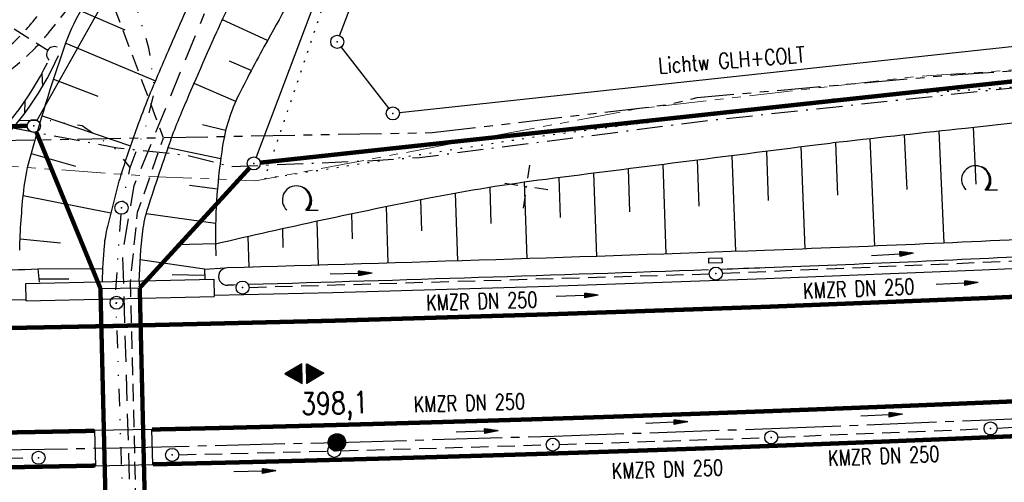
# Model space of a CAD drawing. Extents: x 0 to 1135, y 0 to 420.
# Tile 34 of 116: x 442 to 556, y 199 to 252. Entities that reach past the tile are written whole.
import ezdxf
from ezdxf.enums import TextEntityAlignment as Align

# ---------------------------------------------------------------- set-up
doc = ezdxf.new("R2010")
doc.units = 0
doc.header["$LTSCALE"] = 2
doc.header["$MEASUREMENT"] = 0
for name, pattern in [('ACHSE', [5.5, 4, -0.5, 0.5, -0.5]), ('AUSGEZOGEN', [0]), ('BAB-FM2', [2.6, 1.5, -0.5, 0.1, -0.5]), ('GESTRICH-X2', [1.5, 1, -0.5]), ('GESTRICHELT', [0.75, 0.5, -0.25]), ('GESTRICHELTX3', [2.25, 1.5, -0.75]), ('GETRENNTX3', [3.25, 1, -0.75, 0, -0.75, 0, -0.75]), ('PHANTOMX2', [5, 2.5, -0.5, 0.5, -0.5, 0.5, -0.5]), ('PUNKTX2_STR', [0.6, 0.1, -0.5])]:
    doc.linetypes.add(name, pattern=pattern)
doc.layers.get('0').update_dxf_attribs({"color": 8, "linetype": 'AUSGEZOGEN'})
for name, color, linetype in [('ACHSETOP', 250, 'ACHSE'), ('BAB_FM', 8, 'BAB-FM2'), ('BAUWOTOP', 250, 'AUSGEZOGEN'), ('BAUWUTOP', 250, 'GESTRICHELT'), ('BOESCHG', 8, 'AUSGEZOGEN'), ('DURCHL', 200, 'GESTRICH-X2'), ('FBRTOP', 8, 'AUSGEZOGEN'), ('GEF', 8, 'AUSGEZOGEN'), ('GRENZL', 8, 'AUSGEZOGEN'), ('GRENZL-BAB', 7, 'AUSGEZOGEN'), ('GRENZP', 8, 'AUSGEZOGEN'), ('GRENZP-BAB', 7, 'AUSGEZOGEN'), ('HEKT_B', 250, 'CONTINUOUS'), ('KANAL', 200, 'GESTRICH-X2'), ('Lichtwellenleiter COLT', 8, 'PHANTOMX2'), ('Lichtwellenleiter GLH', 8, 'PHANTOMX2'), ('MULDE', 8, 'AUSGEZOGEN'), ('NETZ', 250, 'AUSGEZOGEN'), ('NUTZUNG', 8, 'PUNKTX2_STR'), ('PFEIL', 200, 'CONTINUOUS'), ('PFEILTOP', 8, 'AUSGEZOGEN'), ('Rinne', 200, 'CONTINUOUS'), ('SCHSYMBOL', 200, 'AUSGEZOGEN'), ('STRASSE', 8, 'AUSGEZOGEN'), ('STROMLTG', 8, 'AUSGEZOGEN'), ('Telekom', 8, 'GETRENNTX3'), ('TEXTO', 200, 'CONTINUOUS'), ('W-LTG', 8, 'GESTRICHELTX3'), ('WALD', 8, 'AUSGEZOGEN'), ('WEG', 8, 'GESTRICH-X2')]:
    doc.layers.add(name, color=color, linetype=linetype)
doc.styles.add('ROMANS', font='romans.shx', dxfattribs={"width": 0.8})

# ---------------------------------------------------------------- blocks, each defined once
blk = doc.blocks.new('IKR')
at = {"color": 0}
for p, q in [((0, 1), (0, 2.5)), ((-2.5, 0), (-1, 0)), ((1, 0), (2.5, 0)), ((0, -2.5), (0, -1))]:
    blk.add_line(p, q, dxfattribs=at)
blk.add_circle((0, 0), 0.05, dxfattribs=at)
blk.add_point((0, 0), dxfattribs=at)
blk = doc.blocks.new('*X17')
at = {"color": 0}
for p, q in [((212.23, 257.39), (213.24, 258.4)), ((212.24, 257.33), (213.31, 258.4)), ((212.24, 257.47), (213.17, 258.4)), ((212.24, 257.26), (213.37, 258.39)), ((212.24, 257.55), (213.09, 258.39)), ((212.25, 257.2), (213.43, 258.38)), ((212.26, 257.63), (213, 258.37)), ((212.27, 257.14), (213.49, 258.37)), ((212.28, 257.09), (213.55, 258.35)), ((212.29, 257.73), (212.9, 258.35)), ((212.3, 257.04), (213.6, 258.33)), ((212.32, 256.99), (213.65, 258.31)), ((212.34, 257.86), (212.78, 258.29)), ((212.35, 256.94), (213.69, 258.29)), ((212.37, 256.9), (213.74, 258.26)), ((212.4, 256.85), (213.78, 258.24)), ((212.43, 256.81), (213.83, 258.21)), ((212.46, 256.77), (213.86, 258.18)), ((212.49, 256.73), (213.9, 258.14)), ((212.53, 256.7), (213.94, 258.11)), ((212.56, 256.66), (213.97, 258.07)), ((212.6, 256.63), (214.01, 258.03)), ((212.64, 256.6), (214.04, 257.99)), ((212.68, 256.57), (214.07, 257.95)), ((212.73, 256.54), (214.09, 257.91)), ((212.77, 256.52), (214.12, 257.86)), ((212.82, 256.49), (214.14, 257.82)), ((212.87, 256.47), (214.16, 257.77)), ((212.92, 256.45), (214.18, 257.72)), ((212.97, 256.44), (214.2, 257.66)), ((213.03, 256.42), (214.21, 257.6)), ((213.09, 256.41), (214.22, 257.54)), ((213.16, 256.41), (214.23, 257.48)), ((213.22, 256.4), (214.23, 257.41)), ((213.3, 256.41), (214.23, 257.34)), ((213.38, 256.41), (214.22, 257.26)), ((213.46, 256.43), (214.2, 257.17)), ((213.56, 256.46), (214.18, 257.07)), ((213.69, 256.51), (214.12, 256.95))]:
    blk.add_line(p, q, dxfattribs=at)
blk = doc.blocks.new('SRMAST2')
at = {"color": 0}
blk.add_circle((0, 0), 0.999, dxfattribs=at)
blk.add_point((0, 0), dxfattribs=at)
blk.add_blockref('*X17', (-213.23, -257.4))
blk = doc.blocks.new('LW')
at = {"color": 0}
blk.add_line((1.18, 0), (2.58, 0), dxfattribs=at)
for centre, radius, start, end in [((0.07, 1.19), 1.6, 312.7202, 226.7249), ((0.17, 1.08), 1.68, 321.1992, 68.9844), ((0.08, 1.13), 1.67, 319.2916, 65.2101)]:
    blk.add_arc(centre, radius, start, end, dxfattribs=at)
blk = doc.blocks.new('GST')
at = {"color": 0}
blk.add_circle((0, 0), 0.75, dxfattribs=at)
blk.add_point((0, 0), dxfattribs=at)
blk = doc.blocks.new('DL')
at = {"color": 0}
blk.add_arc((-0.31, 0.02), 0.91, 282.5363, 77.4637, dxfattribs=at)
blk.add_point((0.6, 0), dxfattribs=at)
blk = doc.blocks.new('10')
blk.add_blockref('GST', (0, 0))
blk = doc.blocks.new('13')
blk.add_lwpolyline([(0.76, 1.22), (-0.75, 1.22), (-0.75, 1.8), (0.76, 1.8)], close=True)
at = {"rotation": 180}
blk.add_blockref('GST', (0, 0), dxfattribs=at)
blk = doc.blocks.new('PFEIL2')
at = {"color": 0}
for p, q in [((0.88, 0), (-2.4, -0.01)), ((0.88, -0.27), (0.88, 0.28)), ((0.88, 0.28), (2.43, 0.01)), ((0.91, 0.27), (0.88, 0.26)), ((0.97, 0.26), (0.88, 0.25)), ((1.02, 0.25), (0.88, 0.23)), ((1.07, 0.24), (0.88, 0.21)), ((1.13, 0.23), (0.88, 0.19)), ((1.18, 0.22), (0.88, 0.17)), ((1.24, 0.21), (0.88, 0.15)), ((1.29, 0.21), (0.88, 0.14)), ((1.34, 0.2), (0.88, 0.12)), ((1.4, 0.19), (0.88, 0.1)), ((1.45, 0.18), (0.88, 0.08)), ((1.51, 0.17), (0.88, 0.06)), ((1.56, 0.16), (0.88, 0.04)), ((1.61, 0.15), (0.88, 0.02)), ((1.67, 0.14), (0.88, 0.01)), ((1.72, 0.13), (0.88, -0.01)), ((1.78, 0.12), (0.88, -0.03)), ((1.83, 0.11), (0.88, -0.05)), ((1.88, 0.1), (0.88, -0.07)), ((1.94, 0.09), (0.88, -0.09)), ((2.05, 0.08), (0.88, -0.12)), ((1.99, 0.08), (0.88, -0.11)), ((2.1, 0.07), (0.88, -0.14)), ((2.15, 0.06), (0.88, -0.16)), ((2.21, 0.05), (0.88, -0.18)), ((2.26, 0.04), (0.88, -0.2)), ((2.32, 0.03), (0.88, -0.22)), ((2.37, 0.02), (0.88, -0.23)), ((2.42, 0.01), (0.88, -0.25)), ((2.43, 0.01), (0.88, -0.27))]:
    blk.add_line(p, q, dxfattribs=at)
blk = doc.blocks.new('*X22')
at = {"color": 0}
for p, q in [((377.378, 181.483), (378.116, 182.221)), ((377.39, 181.504), (378.113, 182.226)), ((377.402, 181.525), (378.109, 182.232)), ((377.414, 181.546), (378.106, 182.238)), ((377.426, 181.566), (378.103, 182.243)), ((377.438, 181.587), (378.1, 182.249)), ((377.45, 181.608), (378.096, 182.254)), ((377.462, 181.629), (378.093, 182.26)), ((377.474, 181.65), (378.09, 182.266)), ((377.487, 181.671), (378.087, 182.271)), ((377.499, 181.692), (378.083, 182.277)), ((377.511, 181.713), (378.08, 182.282)), ((377.523, 181.734), (378.077, 182.288)), ((377.535, 181.755), (378.074, 182.294)), ((377.547, 181.776), (378.071, 182.299)), ((377.559, 181.796), (378.067, 182.305)), ((377.571, 181.817), (378.064, 182.31)), ((377.583, 181.838), (378.061, 182.316)), ((377.595, 181.859), (378.058, 182.322)), ((377.607, 181.88), (378.054, 182.327)), ((377.619, 181.901), (378.051, 182.333)), ((377.631, 181.922), (378.048, 182.338)), ((377.644, 181.943), (378.045, 182.344)), ((377.656, 181.964), (378.041, 182.35)), ((377.668, 181.985), (378.038, 182.355)), ((377.68, 182.006), (378.035, 182.361)), ((377.692, 182.027), (378.032, 182.366)), ((377.704, 182.047), (378.028, 182.372)), ((377.716, 182.068), (378.025, 182.378)), ((377.728, 182.089), (378.022, 182.383)), ((377.74, 182.11), (378.019, 182.389)), ((377.752, 182.131), (378.016, 182.394)), ((377.764, 182.152), (378.012, 182.4)), ((377.776, 182.173), (378.009, 182.406)), ((377.788, 182.194), (378.006, 182.411)), ((377.8, 182.215), (378.003, 182.417)), ((377.813, 182.236), (377.999, 182.422)), ((377.825, 182.257), (377.996, 182.428)), ((377.837, 182.277), (377.993, 182.434)), ((377.849, 182.298), (377.99, 182.439)), ((377.861, 182.319), (377.986, 182.445)), ((377.873, 182.34), (377.983, 182.45)), ((377.885, 182.361), (377.98, 182.456)), ((377.897, 182.382), (377.977, 182.462)), ((377.909, 182.403), (377.973, 182.467)), ((377.921, 182.424), (377.97, 182.473)), ((377.933, 182.445), (377.967, 182.478)), ((377.945, 182.466), (377.964, 182.484)), ((377.107, 180.991), (378.197, 182.081)), ((377.112, 181.023), (378.187, 182.097)), ((377.116, 180.991), (378.2, 182.075)), ((377.124, 181.044), (378.184, 182.103)), ((377.125, 180.991), (378.203, 182.069)), ((377.133, 180.991), (378.206, 182.064)), ((377.136, 181.065), (378.181, 182.109)), ((377.142, 180.991), (378.21, 182.058)), ((377.148, 181.085), (378.177, 182.114)), ((377.151, 180.991), (378.213, 182.053)), ((377.16, 180.991), (378.216, 182.047)), ((377.161, 181.106), (378.174, 182.12)), ((377.169, 180.991), (378.219, 182.041)), ((377.173, 181.127), (378.171, 182.125)), ((377.178, 180.991), (378.223, 182.036)), ((377.185, 181.148), (378.168, 182.131)), ((377.186, 180.991), (378.226, 182.03)), ((377.195, 180.991), (378.229, 182.025)), ((377.197, 181.169), (378.164, 182.137)), ((377.204, 180.991), (378.232, 182.019)), ((377.209, 181.19), (378.161, 182.142)), ((377.213, 180.991), (378.236, 182.013)), ((377.221, 181.211), (378.158, 182.148)), ((377.222, 180.991), (378.239, 182.008)), ((377.231, 180.991), (378.242, 182.002)), ((377.233, 181.232), (378.155, 182.153)), ((377.239, 180.991), (378.245, 181.997)), ((377.245, 181.253), (378.151, 182.159)), ((377.248, 180.991), (378.248, 181.991)), ((377.257, 181.274), (378.148, 182.165)), ((377.257, 180.991), (378.252, 181.985)), ((377.266, 180.991), (378.255, 181.98)), ((377.269, 181.295), (378.145, 182.17)), ((377.275, 180.991), (378.258, 181.974)), ((377.281, 181.316), (378.142, 182.176)), ((377.284, 180.991), (378.261, 181.969)), ((377.292, 180.991), (378.265, 181.963)), ((377.293, 181.336), (378.138, 182.181)), ((377.301, 180.991), (378.268, 181.957)), ((377.305, 181.357), (378.135, 182.187)), ((377.31, 180.991), (378.271, 181.952)), ((377.318, 181.378), (378.132, 182.193)), ((377.319, 180.991), (378.274, 181.946)), ((377.328, 180.991), (378.278, 181.941)), ((377.33, 181.399), (378.129, 182.198)), ((377.337, 180.991), (378.281, 181.935)), ((377.342, 181.42), (378.126, 182.204)), ((377.346, 180.991), (378.284, 181.929)), ((377.354, 181.441), (378.122, 182.209)), ((377.354, 180.991), (378.287, 181.924)), ((377.363, 180.991), (378.291, 181.918)), ((377.366, 181.462), (378.119, 182.215)), ((377.372, 180.991), (378.294, 181.913)), ((377.381, 180.991), (378.297, 181.907)), ((377.39, 180.991), (378.3, 181.901)), ((377.399, 180.991), (378.303, 181.896)), ((377.407, 180.991), (378.307, 181.89)), ((377.416, 180.991), (378.31, 181.884)), ((377.425, 180.991), (378.313, 181.879)), ((377.434, 180.991), (378.316, 181.873)), ((377.443, 180.991), (378.32, 181.868)), ((377.452, 180.991), (378.323, 181.862)), ((377.46, 180.991), (378.326, 181.856)), ((377.469, 180.991), (378.329, 181.851)), ((377.478, 180.991), (378.333, 181.845)), ((377.487, 180.991), (378.336, 181.84)), ((377.496, 180.991), (378.339, 181.834)), ((377.505, 180.991), (378.342, 181.828)), ((377.513, 180.991), (378.346, 181.823)), ((377.522, 180.991), (378.349, 181.817)), ((377.531, 180.991), (378.352, 181.812)), ((377.54, 180.991), (378.355, 181.806)), ((377.549, 180.991), (378.358, 181.8)), ((377.558, 180.991), (378.362, 181.795)), ((377.566, 180.991), (378.365, 181.789)), ((377.575, 180.991), (378.368, 181.784)), ((377.584, 180.991), (378.371, 181.778)), ((377.593, 180.991), (378.375, 181.772)), ((377.602, 180.991), (378.378, 181.767)), ((377.611, 180.991), (378.381, 181.761)), ((377.62, 180.991), (378.384, 181.756)), ((377.628, 180.991), (378.388, 181.75)), ((377.637, 180.991), (378.391, 181.744)), ((377.646, 180.991), (378.394, 181.739)), ((377.655, 180.991), (378.397, 181.733)), ((377.664, 180.991), (378.401, 181.728)), ((377.673, 180.991), (378.404, 181.722)), ((377.681, 180.991), (378.407, 181.716)), ((377.69, 180.991), (378.41, 181.711)), ((377.699, 180.991), (378.413, 181.705)), ((377.708, 180.991), (378.417, 181.7)), ((377.717, 180.991), (378.42, 181.694)), ((377.726, 180.991), (378.423, 181.688)), ((377.734, 180.991), (378.426, 181.683)), ((377.743, 180.991), (378.43, 181.677)), ((377.752, 180.991), (378.433, 181.672)), ((377.761, 180.991), (378.436, 181.666)), ((377.77, 180.991), (378.439, 181.66)), ((377.779, 180.991), (378.443, 181.655)), ((377.787, 180.991), (378.446, 181.649)), ((377.796, 180.991), (378.449, 181.644)), ((377.805, 180.991), (378.452, 181.638)), ((377.814, 180.991), (378.456, 181.632)), ((377.823, 180.991), (378.459, 181.627)), ((377.832, 180.991), (378.462, 181.621)), ((377.84, 180.991), (378.465, 181.616)), ((377.849, 180.991), (378.468, 181.61)), ((377.858, 180.991), (378.472, 181.604)), ((377.867, 180.991), (378.475, 181.599)), ((377.876, 180.991), (378.478, 181.593)), ((377.885, 180.991), (378.481, 181.588)), ((377.894, 180.991), (378.485, 181.582)), ((377.902, 180.991), (378.488, 181.576)), ((377.911, 180.991), (378.491, 181.571)), ((377.92, 180.991), (378.494, 181.565)), ((377.929, 180.991), (378.498, 181.559)), ((377.938, 180.991), (378.501, 181.554)), ((377.947, 180.991), (378.504, 181.548)), ((377.955, 180.991), (378.507, 181.543)), ((377.964, 180.991), (378.511, 181.537)), ((377.973, 180.991), (378.514, 181.531)), ((377.982, 180.991), (378.517, 181.526)), ((377.991, 180.991), (378.52, 181.52)), ((378, 180.991), (378.523, 181.515)), ((378.008, 180.991), (378.527, 181.509)), ((378.017, 180.991), (378.53, 181.503)), ((378.026, 180.991), (378.533, 181.498)), ((378.035, 180.991), (378.536, 181.492)), ((378.044, 180.991), (378.54, 181.487)), ((378.053, 180.991), (378.543, 181.481)), ((378.061, 180.991), (378.546, 181.475)), ((378.07, 180.991), (378.549, 181.47)), ((378.079, 180.991), (378.553, 181.464)), ((378.088, 180.991), (378.556, 181.459)), ((378.097, 180.991), (378.559, 181.453)), ((378.106, 180.991), (378.562, 181.447)), ((378.114, 180.991), (378.565, 181.442)), ((378.123, 180.991), (378.569, 181.436)), ((378.132, 180.991), (378.572, 181.431)), ((378.141, 180.991), (378.575, 181.425)), ((378.15, 180.991), (378.578, 181.419)), ((378.159, 180.991), (378.582, 181.414)), ((378.168, 180.991), (378.585, 181.408)), ((378.176, 180.991), (378.588, 181.403)), ((378.185, 180.991), (378.591, 181.397)), ((378.194, 180.991), (378.595, 181.391)), ((378.203, 180.991), (378.598, 181.386)), ((378.212, 180.991), (378.601, 181.38)), ((378.221, 180.991), (378.604, 181.375)), ((378.229, 180.991), (378.608, 181.369)), ((378.238, 180.991), (378.611, 181.363)), ((378.247, 180.991), (378.614, 181.358)), ((377.099, 180.568), (377.108, 180.577)), ((377.102, 180.562), (377.117, 180.577)), ((377.106, 180.556), (377.126, 180.577)), ((377.109, 180.551), (377.135, 180.577)), ((377.112, 180.545), (377.144, 180.577)), ((377.115, 180.54), (377.153, 180.577)), ((377.119, 180.534), (377.161, 180.577)), ((377.122, 180.528), (377.17, 180.577)), ((377.125, 180.523), (377.179, 180.577)), ((377.128, 180.517), (377.188, 180.577)), ((377.131, 180.512), (377.197, 180.577)), ((377.135, 180.506), (377.206, 180.577)), ((377.138, 180.5), (377.214, 180.577)), ((377.141, 180.495), (377.223, 180.577)), ((377.144, 180.489), (377.232, 180.577)), ((377.148, 180.484), (377.241, 180.577)), ((377.151, 180.478), (377.25, 180.577)), ((377.154, 180.472), (377.259, 180.577)), ((377.157, 180.467), (377.267, 180.577)), ((377.161, 180.461), (377.276, 180.577)), ((377.164, 180.456), (377.285, 180.577)), ((377.167, 180.45), (377.294, 180.577)), ((377.17, 180.444), (377.303, 180.577)), ((377.174, 180.439), (377.312, 180.577)), ((377.177, 180.433), (377.32, 180.577)), ((377.18, 180.428), (377.329, 180.577)), ((377.183, 180.422), (377.338, 180.577)), ((377.186, 180.416), (377.347, 180.577)), ((377.19, 180.411), (377.356, 180.577)), ((377.193, 180.405), (377.365, 180.577)), ((377.196, 180.4), (377.373, 180.577)), ((377.199, 180.394), (377.382, 180.577)), ((377.203, 180.388), (377.391, 180.577)), ((377.206, 180.383), (377.4, 180.577)), ((377.209, 180.377), (377.409, 180.577)), ((377.212, 180.372), (377.418, 180.577)), ((377.216, 180.366), (377.427, 180.577)), ((377.219, 180.36), (377.435, 180.577)), ((377.222, 180.355), (377.444, 180.577)), ((377.225, 180.349), (377.453, 180.577)), ((377.229, 180.344), (377.462, 180.577)), ((377.232, 180.338), (377.471, 180.577)), ((377.235, 180.332), (377.48, 180.577)), ((377.238, 180.327), (377.488, 180.577)), ((377.241, 180.321), (377.497, 180.577)), ((377.245, 180.315), (377.506, 180.577)), ((377.248, 180.31), (377.515, 180.577)), ((377.251, 180.304), (377.524, 180.577)), ((377.254, 180.299), (377.533, 180.577)), ((377.258, 180.293), (377.541, 180.577)), ((377.261, 180.287), (377.55, 180.577)), ((377.264, 180.282), (377.559, 180.577)), ((377.267, 180.276), (377.568, 180.577)), ((377.271, 180.271), (377.577, 180.577)), ((377.274, 180.265), (377.586, 180.577)), ((377.277, 180.259), (377.594, 180.577)), ((377.28, 180.254), (377.603, 180.577)), ((377.284, 180.248), (377.612, 180.577)), ((377.287, 180.243), (377.621, 180.577)), ((377.29, 180.237), (377.63, 180.577)), ((377.293, 180.231), (377.639, 180.577)), ((377.296, 180.226), (377.647, 180.577)), ((377.3, 180.22), (377.656, 180.577)), ((377.303, 180.215), (377.665, 180.577)), ((377.306, 180.209), (377.674, 180.577)), ((377.309, 180.203), (377.683, 180.577)), ((377.313, 180.198), (377.692, 180.577)), ((377.316, 180.192), (377.701, 180.577)), ((377.319, 180.187), (377.709, 180.577)), ((377.322, 180.181), (377.718, 180.577)), ((377.326, 180.175), (377.727, 180.577)), ((377.329, 180.17), (377.736, 180.577)), ((377.332, 180.164), (377.745, 180.577)), ((377.335, 180.159), (377.754, 180.577)), ((377.339, 180.153), (377.762, 180.577)), ((377.342, 180.147), (377.771, 180.577)), ((377.345, 180.142), (377.78, 180.577)), ((377.348, 180.136), (377.789, 180.577)), ((377.351, 180.131), (377.798, 180.577)), ((377.355, 180.125), (377.807, 180.577)), ((377.358, 180.119), (377.815, 180.577)), ((377.361, 180.114), (377.824, 180.577)), ((377.364, 180.108), (377.833, 180.577)), ((377.368, 180.103), (377.842, 180.577)), ((377.371, 180.097), (377.851, 180.577)), ((377.374, 180.091), (377.86, 180.577)), ((377.377, 180.086), (377.868, 180.577)), ((377.381, 180.08), (377.877, 180.577)), ((377.384, 180.075), (377.886, 180.577)), ((377.387, 180.069), (377.895, 180.577)), ((377.39, 180.063), (377.904, 180.577)), ((377.394, 180.058), (377.913, 180.577)), ((377.397, 180.052), (377.921, 180.577)), ((377.4, 180.047), (377.93, 180.577)), ((377.403, 180.041), (377.939, 180.577)), ((377.406, 180.035), (377.948, 180.577)), ((377.41, 180.03), (377.957, 180.577)), ((377.413, 180.024), (377.966, 180.577)), ((377.416, 180.018), (377.975, 180.577)), ((377.419, 180.013), (377.983, 180.577)), ((377.423, 180.007), (377.992, 180.577)), ((377.426, 180.002), (378.001, 180.577)), ((377.429, 179.996), (378.01, 180.577)), ((377.432, 179.99), (378.019, 180.577)), ((377.436, 179.985), (378.028, 180.577)), ((377.439, 179.979), (378.036, 180.577)), ((377.442, 179.974), (378.045, 180.577)), ((377.445, 179.968), (378.054, 180.577)), ((377.449, 179.962), (378.063, 180.577)), ((377.452, 179.957), (378.072, 180.577)), ((377.455, 179.951), (378.081, 180.577)), ((377.458, 179.946), (378.089, 180.577)), ((377.461, 179.94), (378.098, 180.577)), ((377.465, 179.934), (378.107, 180.577)), ((377.468, 179.929), (378.116, 180.577)), ((377.471, 179.923), (378.125, 180.577)), ((377.474, 179.918), (378.134, 180.577)), ((377.478, 179.912), (378.142, 180.577)), ((377.481, 179.906), (378.151, 180.577)), ((377.484, 179.901), (378.16, 180.577)), ((377.487, 179.895), (378.169, 180.577)), ((377.491, 179.89), (378.178, 180.577)), ((377.494, 179.884), (378.187, 180.577)), ((377.497, 179.878), (378.196, 180.577)), ((377.5, 179.873), (378.204, 180.577)), ((377.504, 179.867), (378.213, 180.577)), ((377.507, 179.862), (378.222, 180.577)), ((377.51, 179.856), (378.231, 180.577)), ((377.513, 179.85), (378.24, 180.577)), ((377.516, 179.845), (378.249, 180.577)), ((377.52, 179.839), (378.257, 180.577)), ((377.523, 179.834), (378.266, 180.577)), ((377.526, 179.828), (378.275, 180.577)), ((377.529, 179.822), (378.284, 180.577)), ((377.533, 179.817), (378.293, 180.577)), ((377.536, 179.811), (378.302, 180.577)), ((377.539, 179.806), (378.31, 180.577)), ((377.542, 179.8), (378.319, 180.577)), ((377.546, 179.794), (378.328, 180.577)), ((377.549, 179.789), (378.337, 180.577)), ((377.552, 179.783), (378.346, 180.577)), ((377.555, 179.778), (378.355, 180.577)), ((377.559, 179.772), (378.363, 180.577)), ((377.562, 179.766), (378.372, 180.577)), ((377.565, 179.761), (378.381, 180.577)), ((377.568, 179.755), (378.39, 180.577)), ((377.571, 179.75), (378.399, 180.577)), ((377.575, 179.744), (378.408, 180.577)), ((377.578, 179.738), (378.416, 180.577)), ((377.581, 179.733), (378.425, 180.577)), ((377.584, 179.727), (378.434, 180.577)), ((377.588, 179.722), (378.443, 180.577)), ((377.591, 179.716), (378.452, 180.577)), ((377.594, 179.71), (378.461, 180.577)), ((377.597, 179.705), (378.47, 180.577)), ((377.601, 179.699), (378.478, 180.577)), ((377.604, 179.693), (378.487, 180.577)), ((377.607, 179.688), (378.496, 180.577)), ((377.61, 179.682), (378.505, 180.577)), ((377.614, 179.677), (378.514, 180.577)), ((377.617, 179.671), (378.523, 180.577)), ((377.62, 179.665), (378.531, 180.577)), ((377.623, 179.66), (378.54, 180.577)), ((377.626, 179.654), (378.549, 180.577)), ((377.63, 179.649), (378.558, 180.577)), ((377.633, 179.643), (378.567, 180.577)), ((377.636, 179.637), (378.576, 180.577)), ((377.639, 179.632), (378.584, 180.577)), ((377.643, 179.626), (378.593, 180.577)), ((377.646, 179.621), (378.602, 180.577)), ((377.649, 179.615), (378.611, 180.577)), ((377.652, 179.609), (378.62, 180.577)), ((377.656, 179.604), (378.629, 180.577)), ((377.659, 179.598), (378.637, 180.577)), ((377.662, 179.593), (378.646, 180.577)), ((377.665, 179.587), (378.655, 180.577)), ((377.669, 179.581), (378.664, 180.577)), ((377.672, 179.576), (378.673, 180.577)), ((377.675, 179.57), (378.682, 180.577)), ((377.678, 179.565), (378.69, 180.577)), ((377.681, 179.559), (378.699, 180.577)), ((377.685, 179.553), (378.708, 180.577)), ((377.688, 179.548), (378.717, 180.577)), ((377.691, 179.542), (378.726, 180.577)), ((377.694, 179.537), (378.735, 180.577)), ((377.698, 179.531), (378.744, 180.577)), ((377.701, 179.525), (378.752, 180.577)), ((377.704, 179.52), (378.761, 180.577)), ((377.707, 179.514), (378.77, 180.577)), ((377.711, 179.509), (378.779, 180.577)), ((377.714, 179.503), (378.788, 180.577)), ((377.717, 179.497), (378.797, 180.577)), ((377.72, 179.492), (378.805, 180.577)), ((377.724, 179.486), (378.814, 180.577)), ((377.733, 179.469), (378.806, 180.542)), ((377.736, 179.464), (378.794, 180.521)), ((377.74, 179.458), (378.781, 180.5)), ((378.256, 180.991), (378.617, 181.352)), ((378.265, 180.991), (378.62, 181.347)), ((378.274, 180.991), (378.624, 181.341)), ((378.282, 180.991), (378.627, 181.335)), ((378.291, 180.991), (378.63, 181.33)), ((378.3, 180.991), (378.633, 181.324)), ((378.309, 180.991), (378.637, 181.319)), ((378.318, 180.991), (378.64, 181.313)), ((378.327, 180.991), (378.643, 181.307)), ((378.335, 180.991), (378.646, 181.302)), ((378.344, 180.991), (378.65, 181.296)), ((378.353, 180.991), (378.653, 181.291)), ((378.362, 180.991), (378.656, 181.285)), ((378.371, 180.991), (378.659, 181.279)), ((378.38, 180.991), (378.663, 181.274)), ((378.388, 180.991), (378.666, 181.268)), ((378.397, 180.991), (378.669, 181.262)), ((378.406, 180.991), (378.672, 181.257)), ((378.415, 180.991), (378.675, 181.251)), ((378.424, 180.991), (378.679, 181.246)), ((378.433, 180.991), (378.682, 181.24)), ((378.442, 180.991), (378.685, 181.234)), ((378.45, 180.991), (378.688, 181.229)), ((378.459, 180.991), (378.692, 181.223)), ((378.468, 180.991), (378.695, 181.218)), ((378.477, 180.991), (378.698, 181.212)), ((378.486, 180.991), (378.701, 181.206)), ((378.495, 180.991), (378.705, 181.201)), ((378.503, 180.991), (378.708, 181.195)), ((378.512, 180.991), (378.711, 181.19)), ((378.521, 180.991), (378.714, 181.184)), ((378.53, 180.991), (378.718, 181.178)), ((378.539, 180.991), (378.721, 181.173)), ((378.548, 180.991), (378.724, 181.167)), ((378.556, 180.991), (378.727, 181.162)), ((378.565, 180.991), (378.73, 181.156)), ((378.574, 180.991), (378.734, 181.15)), ((378.583, 180.991), (378.737, 181.145)), ((378.592, 180.991), (378.74, 181.139)), ((378.601, 180.991), (378.743, 181.134)), ((378.609, 180.991), (378.747, 181.128)), ((378.618, 180.991), (378.75, 181.122)), ((378.627, 180.991), (378.753, 181.117)), ((378.636, 180.991), (378.756, 181.111)), ((378.645, 180.991), (378.76, 181.106)), ((378.654, 180.991), (378.763, 181.1)), ((378.662, 180.991), (378.766, 181.094)), ((378.671, 180.991), (378.769, 181.089)), ((378.68, 180.991), (378.773, 181.083)), ((378.689, 180.991), (378.776, 181.078)), ((378.698, 180.991), (378.779, 181.072)), ((378.707, 180.991), (378.782, 181.066)), ((378.716, 180.991), (378.785, 181.061)), ((378.724, 180.991), (378.789, 181.055)), ((378.733, 180.991), (378.792, 181.05)), ((378.742, 180.991), (378.795, 181.044)), ((378.751, 180.991), (378.798, 181.038)), ((378.76, 180.991), (378.802, 181.033)), ((378.769, 180.991), (378.805, 181.027)), ((378.777, 180.991), (378.808, 181.022)), ((378.786, 180.991), (378.811, 181.016)), ((378.795, 180.991), (378.815, 181.01)), ((378.804, 180.991), (378.818, 181.005)), ((378.813, 180.991), (378.821, 180.999)), ((377.743, 179.453), (378.769, 180.479)), ((377.746, 179.447), (378.757, 180.458)), ((377.749, 179.441), (378.745, 180.437)), ((377.753, 179.436), (378.733, 180.416)), ((377.756, 179.43), (378.721, 180.395)), ((377.759, 179.425), (378.709, 180.374)), ((377.762, 179.419), (378.697, 180.353)), ((377.766, 179.413), (378.685, 180.333)), ((377.769, 179.408), (378.673, 180.312)), ((377.772, 179.402), (378.661, 180.291)), ((377.775, 179.396), (378.649, 180.27)), ((377.779, 179.391), (378.637, 180.249)), ((377.782, 179.385), (378.624, 180.228)), ((377.785, 179.38), (378.612, 180.207)), ((377.788, 179.374), (378.6, 180.186)), ((377.791, 179.368), (378.588, 180.165)), ((377.795, 179.363), (378.576, 180.144)), ((377.798, 179.357), (378.564, 180.123)), ((377.801, 179.352), (378.552, 180.103)), ((377.804, 179.346), (378.54, 180.082)), ((377.808, 179.34), (378.528, 180.061)), ((377.811, 179.335), (378.516, 180.04)), ((377.814, 179.329), (378.504, 180.019)), ((377.817, 179.324), (378.492, 179.998)), ((377.821, 179.318), (378.48, 179.977)), ((377.824, 179.312), (378.468, 179.956)), ((377.827, 179.307), (378.455, 179.935)), ((377.83, 179.301), (378.443, 179.914)), ((377.834, 179.296), (378.431, 179.893)), ((377.837, 179.29), (378.419, 179.872)), ((377.84, 179.284), (378.407, 179.852)), ((377.843, 179.279), (378.395, 179.831)), ((377.846, 179.273), (378.383, 179.81)), ((377.85, 179.268), (378.371, 179.789)), ((377.853, 179.262), (378.359, 179.768)), ((377.856, 179.256), (378.347, 179.747)), ((377.859, 179.251), (378.335, 179.726)), ((377.863, 179.245), (378.323, 179.705)), ((377.866, 179.24), (378.311, 179.684)), ((377.869, 179.234), (378.298, 179.663)), ((377.872, 179.228), (378.286, 179.642)), ((377.876, 179.223), (378.274, 179.622)), ((377.879, 179.217), (378.262, 179.601)), ((377.882, 179.212), (378.25, 179.58)), ((377.885, 179.206), (378.238, 179.559)), ((377.889, 179.2), (378.226, 179.538)), ((377.892, 179.195), (378.214, 179.517)), ((377.895, 179.189), (378.202, 179.496)), ((377.898, 179.184), (378.19, 179.475)), ((377.901, 179.178), (378.178, 179.454)), ((377.905, 179.172), (378.166, 179.433)), ((377.908, 179.167), (378.154, 179.412)), ((377.911, 179.161), (378.142, 179.391)), ((377.914, 179.156), (378.129, 179.371)), ((377.918, 179.15), (378.117, 179.35)), ((377.921, 179.144), (378.105, 179.329)), ((377.924, 179.139), (378.093, 179.308)), ((377.927, 179.133), (378.081, 179.287)), ((377.931, 179.128), (378.069, 179.266)), ((377.934, 179.122), (378.057, 179.245)), ((377.937, 179.116), (378.045, 179.224)), ((377.94, 179.111), (378.033, 179.203)), ((377.944, 179.105), (378.021, 179.182)), ((377.947, 179.1), (378.009, 179.161)), ((377.95, 179.094), (377.997, 179.141)), ((377.953, 179.088), (377.985, 179.12)), ((377.956, 179.083), (377.972, 179.099))]:
    blk.add_line(p, q, dxfattribs=at)
blk = doc.blocks.new('HOCHP')
for points in [[(-0.01, 2.24), (-1.15, 0.27), (1.12, 0.27)], [(-0.01, -2.24), (-1.15, -0.27), (1.12, -0.27)]]:
    blk.add_lwpolyline(points, close=True)
at = {"xscale": 1.311372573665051, "yscale": 1.311372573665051, "zscale": 1.311372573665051}
blk.add_blockref('*X22', (-495.66, -237.08), dxfattribs=at)

msp = doc.modelspace()

# ---------------------------------------------------------------- linework, layer by layer
at = {"layer": 'ACHSETOP'}
msp.add_lwpolyline([(25, 201.05), (103.86, 201.23), (178.85, 201.39), (253.85, 201.56), (278.85, 201.62), (303.85, 201.68), (328.85, 201.73), (353.85, 201.79), (360.18, 201.8), (378.85, 201.88), (403.85, 202.1), (428.85, 202.45), (453.85, 202.92), (478.84, 203.53), (503.83, 204.26), (528.81, 205.13), (553.79, 206.12), (578.77, 207.24)], dxfattribs=at)
at = {"layer": 'BAB_FM', "flags": 128}
msp.add_lwpolyline([(119.57, 239.24), (132.56, 240.19), (148.01, 240.19), (160.56, 239.89), (186.86, 236.77), (246.87, 230.86), (262.19, 231.84), (276.1, 232.27), (301.86, 233.14), (356.86, 236.53), (381.86, 238.86), (441.55, 239.68), (453.59, 237.4), (461.61, 236.55), (466.64, 235.25), (481.36, 235.86), (488.35, 236.28), (521.21, 240.51), (561.08, 244.79)], dxfattribs=at)
at = {"layer": 'BAUWOTOP'}
for p, q in [((443.06, 221.79), (464.67, 222.28)), ((464.67, 222.28), (464.72, 220.3)), ((443.1, 219.8), (443.06, 221.79)), ((443.1, 219.8), (464.72, 220.3)), ((457.56, 205.03), (450.96, 204.89)), ((457.67, 200.97), (457.56, 205.03)), ((450.96, 204.89), (451.06, 200.84)), ((451.06, 200.84), (457.67, 200.97))]:
    msp.add_line(p, q, dxfattribs=at)
at = {"layer": 'BAUWUTOP'}
for p, q in [((452.67, 183.81), (451.56, 221.98)), ((456.1, 222.09), (457.04, 183.9))]:
    msp.add_line(p, q, dxfattribs=at)
at = {"layer": 'BOESCHG'}
for p, q in [((449.38, 253.15), (454.45, 250.95)), ((470.85, 249.73), (465.66, 252.12)), ((447.65, 249.41), (457.96, 245.08)), ((468.98, 246.27), (466.5, 247.37)), ((446.25, 245.29), (451.35, 243.33)), ((467.2, 242.73), (462.41, 244.81)), ((444.94, 241.09), (455.09, 237.61)), ((466.04, 239.38), (463.39, 240.05)), ((548.06, 239.34), (548.65, 226.45)), ((552.03, 239.77), (552.34, 233.2)), ((536.17, 238.02), (536.42, 231.97)), ((540.14, 238.46), (540.66, 226.1)), ((544.1, 238.91), (544.38, 232.59)), ((443.69, 236.75), (448.77, 235.28)), ((465.47, 236.13), (459.43, 237.39)), ((528.25, 237.03), (528.46, 231.33)), ((532.21, 237.53), (532.66, 225.78)), ((520.29, 236.02), (520.48, 230.68)), ((524.27, 236.52), (524.67, 225.48)), ((508.35, 234.5), (508.68, 224.92)), ((512.33, 235.01), (512.5, 230.03)), ((516.31, 235.51), (516.67, 225.2)), ((500.39, 233.47), (500.68, 224.65)), ((504.37, 234), (504.53, 229.39)), ((465.09, 232.65), (461.89, 233.08)), ((492.44, 232.2), (492.69, 224.39)), ((496.42, 232.88), (496.55, 228.7)), ((442.76, 231.92), (452.84, 229.94)), ((488.47, 231.44), (488.58, 227.86)), ((484.49, 230.65), (484.69, 224.14)), ((464.88, 228.71), (456.9, 229.8)), ((476.54, 228.98), (476.7, 223.9)), ((480.52, 229.83), (480.61, 226.92)), ((472.57, 228.11), (472.63, 225.95)), ((442.4, 226.92), (447.03, 226.49)), ((468.6, 227.22), (468.7, 223.67)), ((456.32, 225.85), (456.32, 225.85)), ((464.86, 226.36), (460.37, 226.24)), ((464.86, 226.36), (464.92, 224.98)), ((463.61, 223.43), (456.21, 224.5)), ((444.44, 223.47), (451.89, 223.54)), ((463.61, 223.43), (466.03, 223.58)), ((444.57, 222.34), (447.99, 222.35)), ((463.63, 222.73), (459.9, 222.81))]:
    msp.add_line(p, q, dxfattribs=at)
for points in [[(490.23, 293.06, -0.015293), (482.79, 273.81, -0.019603), (475.96, 259.22, -0.007813), (470.88, 249.78, 0.011737), (467.55, 243.47, 0.076647), (465.69, 237.65, 0.041159), (464.86, 226.36)], [(464.86, 226.36, -0.00904), (489.45, 231.64, -0.016689), (502.91, 233.81, -0.00027), (533.89, 237.74, -0.003082), (536.61, 238.07, -0.001544), (551.13, 239.67, -0.001029), (572.93, 241.97, -0.006868), (597.91, 244.21, -0.012229), (611.98, 244.92, -0.016632), (619.51, 244.87, -0.004917), (644.98, 243.61, -0.019191), (667.79, 241.36, 0.027924), (683.49, 240.1, 0.0227), (695.1, 240.34, 0.025392), (705.42, 241.55, 0.005414), (708.05, 242.02, 0.002437), (713.89, 243.17, 0.018834), (716.72, 243.85, 0.010354), (721.78, 245.39)]]:
    msp.add_lwpolyline(points, format="xyb", dxfattribs=at)
at = {"layer": 'BOESCHG', "flags": 128}
msp.add_lwpolyline([(442.35, 225.64, -0.020261), (442.82, 232.49, -0.03915), (443.48, 235.98, -0.016941), (447.46, 248.9, -0.047226), (449.48, 253.32, -0.032537), (454.13, 260.32, 0.037929), (458.05, 266.36, 0.000542), (459.47, 268.97, 0.000141), (464.94, 279.02, 0.001631), (467.25, 283.31, 0.000873), (471.54, 291.36)], format="xyb", dxfattribs=at)
at = {"layer": 'BOESCHG'}
for points in [[(444.44, 223.47), (444.61, 221.97)], [(463.61, 223.43), (463.63, 222.34)]]:
    msp.add_lwpolyline(points, dxfattribs=at)
msp.add_arc((439.13, 337.72), 114.37, 269.6996, 272.6594, dxfattribs=at)
at = {"layer": 'DURCHL'}
msp.add_line((441.71, 251.09), (445.59, 248.63), dxfattribs=at)
at = {"layer": 'FBRTOP', "const_width": 0.5}
for points in [[(778.2, 222.13, 0.000004), (815.61, 224.8, -0.000002), (853.01, 227.47, -0.000001), (902.89, 231.04, 0.000001), (950, 234.4, 0.000002)], [(778.49, 218.14, 0.000004), (815.89, 220.81, -0.000002), (853.3, 223.48, -0.000001), (903.17, 227.05, 0.000001), (950, 230.39, 0.000002)], [(703.39, 216.78, -0.000001), (715.86, 217.67, 0.000009)], [(703.68, 212.79, -0.000001), (716.15, 213.68, 0.000009)], [(457.56, 205.01, 0.000449), (466.41, 205.21, 0.000651), (478.79, 205.53, 0.000657), (491.2, 205.88, 0.000649), (503.76, 206.26, 0.00064), (516.29, 206.68, 0.000643), (528.74, 207.13, 0.000646), (541.23, 207.61, 0.000647), (553.71, 208.12, 0.000648), (566.14, 208.66, 0.000642)], [(457.67, 201.01, 0.000448), (466.51, 201.21, 0.000651), (478.89, 201.53, 0.000657), (491.32, 201.88, 0.000649), (503.89, 202.26, 0.00064), (516.42, 202.68, 0.000643), (528.89, 203.13, 0.000646), (541.39, 203.61, 0.000647), (553.88, 204.12, 0.000648), (566.32, 204.67, 0.000642)], [(129.72, 203.28), (178.85, 203.39), (253.85, 203.56, 0.00002), (266.35, 203.59, -0.00002), (278.85, 203.62, -0.000003), (291.35, 203.65, 0.000003), (303.85, 203.68), (328.85, 203.73), (353.85, 203.79, -0.000192), (357.01, 203.8, 0.000032), (360.17, 203.8, 0.000557), (366.48, 203.82, 0.000285), (378.84, 203.88, 0.000854), (389.14, 203.95, 0.000599), (403.83, 204.1, 0.000687), (416.03, 204.25, 0.000655), (428.82, 204.45, 0.000651), (441.19, 204.67, 0.000494), (450.96, 204.86, 0.000639)], [(129.7, 199.28), (178.86, 199.39), (253.86, 199.56, 0.00002), (266.36, 199.59, -0.00002), (278.86, 199.62, -0.000003), (291.36, 199.65, 0.000003), (303.86, 199.68), (328.86, 199.73), (353.86, 199.79, -0.000192), (357.02, 199.8, 0.000032), (360.19, 199.8, 0.000557), (366.5, 199.82, 0.000285), (378.87, 199.88, 0.000854), (389.18, 199.95, 0.000599), (403.88, 200.1, 0.000687), (416.08, 200.25, 0.000655), (428.88, 200.45, 0.000651), (441.26, 200.67, 0.000495), (451.06, 200.86, 0.000639)]]:
    msp.add_lwpolyline(points, format="xyb", dxfattribs=at)
at = {"layer": 'FBRTOP'}
for points in [[(464.71, 220.44), (478.38, 220.77), (503.28, 221.5), (528.17, 222.37), (553.06, 223.36), (577.95, 224.47), (602.83, 225.72), (627.7, 227.1), (652.57, 228.6), (677.43, 230.24), (692.48, 231.29), (702.31, 231.99), (727.24, 233.77), (752.18, 235.56), (777.12, 237.34), (780.96, 237.61)], [(363.1, 219.07), (378.74, 219.13), (403.66, 219.35), (428.57, 219.69), (443.1, 219.97)]]:
    msp.add_lwpolyline(points, dxfattribs=at)
at = {"layer": 'FBRTOP', "const_width": 0.5}
msp.add_lwpolyline([(103.82, 215.23), (178.82, 215.39), (253.82, 215.56), (278.82, 215.62), (303.82, 215.68), (328.82, 215.73), (353.82, 215.79), (360.14, 215.8), (378.76, 215.88), (403.7, 216.1), (428.62, 216.44), (453.54, 216.92), (478.46, 217.52), (503.38, 218.26), (528.29, 219.12), (553.2, 220.11), (578.1, 221.23)], dxfattribs=at)
at = {"layer": 'GRENZL'}
for p, q in [((444.35, 240.57), (483.6, 310.47)), ((492.07, 295.77), (469.54, 236.31)), ((479.15, 250.28), (495.45, 293.52)), ((558.19, 249.2), (486.02, 241.43)), ((484.81, 241.94), (479.34, 248.99)), ((451.64, 221.24), (456.16, 221.3))]:
    msp.add_line(p, q, dxfattribs=at)
at = {"layer": 'GRENZL-BAB', "const_width": 0.5, "flags": 128}
for points in [[(470.02, 235.69), (558.59, 245.25)], [(383.35, 239.54), (443.23, 239.91)], [(444.26, 239.22), (451.64, 221.24)], [(456.16, 221.3), (468.77, 235.06)], [(451.64, 221.24), (452.52, 184.61)], [(457.03, 184.7), (456.16, 221.3)]]:
    msp.add_lwpolyline(points, dxfattribs=at)
at = {"layer": 'KANAL'}
for p, q in [((523.17, 222.98), (561.27, 224.58)), ((468.74, 221.35), (521.67, 222.9)), ((554.76, 205.18), (578.03, 206.3)), ((529.56, 204.14), (553.27, 205.1)), ((504.41, 203.29), (528.03, 204.07)), ((479.3, 202.56), (502.92, 203.25)), ((419.71, 201.44), (443.78, 201.76)), ((460.65, 202.11), (477.78, 202.52))]:
    msp.add_line(p, q, dxfattribs=at)
at = {"layer": 'Lichtwellenleiter COLT', "lineweight": 0, "flags": 128}
msp.add_lwpolyline([(950, 259.6), (923.34, 255.82), (884.59, 254.39), (814.61, 254.42), (812.91, 254.42), (774.84, 252.9), (773.51, 252.8), (741.39, 247.38), (716.98, 245.34), (691.25, 246.92), (664.53, 248.47), (619.54, 250.42), (578.01, 247.87), (545.21, 245.55), (513.31, 241.87), (469.51, 233.6), (458.21, 234.06), (412.59, 237.33), (384.38, 236.06), (378.19, 235.88), (316.62, 232.66), (292.35, 231.21), (274.96, 229.45), (250.39, 229.21), (230.64, 229.57), (207.45, 231.08), (188.27, 232.29), (169.17, 229.44), (144, 230.95), (128.16, 231.92), (100.6, 232.66), (44.57, 230.42), (25, 229.33)], dxfattribs=at)
at = {"layer": 'Lichtwellenleiter GLH', "flags": 128}
for points in [[(489.81, 239.15), (516.84, 242.35), (520.26, 243.18), (550.26, 245.83), (577.64, 247.65), (604.2, 249.58), (619.51, 250.42), (642.04, 249.3), (666.4, 248.32), (691.16, 247.04), (726.81, 245.56), (755.2, 249.67), (774.82, 253.06), (780.82, 254.07)], [(389, 237.29), (489.81, 239.15)]]:
    msp.add_lwpolyline(points, dxfattribs=at)
at = {"layer": 'MULDE'}
for points in [[(721.88, 243.95, 0.010788), (720.13, 243.23, 0.021687), (718.21, 242.28, 0.0178), (716.19, 241.08, -0.040083), (715.44, 240.68, -0.111523), (714.14, 240.44, 0.073356), (711.21, 240.1, 0.038111), (707.47, 238.8, -0.036377), (703.84, 237.52, -0.017466), (697.89, 236.12, -0.016914), (691.65, 235.1, -0.012613), (676.66, 233.55, -0.005474), (641.91, 231.22, -0.001112), (636.61, 230.93, -0.00008), (562.66, 227.12, -0.003689), (528.03, 225.6, -0.002069), (466.22, 223.6, -0.002069)], [(561, 225.04, -0.003502), (528.1, 223.6, -0.000167), (523.11, 223.42, -0.002069)], [(521.56, 223.37, -0.001768), (468.72, 221.67, -0.002069)], [(467.18, 221.63, -0.00003), (466.28, 221.6, -0.002069)]]:
    msp.add_lwpolyline(points, format="xyb", dxfattribs=at)
msp.add_arc((466.22, 222.6), 1, 89.9904, 273.2484, dxfattribs=at)
at = {"layer": 'NUTZUNG', "flags": 128}
for points in [[(493, 291.9), (478.81, 258.31), (470.51, 233.86)], [(470.51, 233.86), (501.95, 238.72), (535.98, 243.03), (572.55, 245.45), (611.71, 248.41), (645.12, 247.1), (683.81, 243.58), (703.23, 245.74)]]:
    msp.add_lwpolyline(points, dxfattribs=at)
at = {"layer": 'Rinne'}
for p, q in [((444.9, 245.96), (444.98, 244.46)), ((442.95, 242.77), (442.91, 241.34))]:
    msp.add_line(p, q, dxfattribs=at)
for radius, end in [(34.3, 336.255), (33.5, 334.0733)]:
    msp.add_arc((415.41, 261.83), radius, 310.0608, end, dxfattribs=at)
at = {"layer": 'STRASSE', "flags": 128}
for points in [[(480.34, 293.7, 0.002009), (474.6, 281.82, 0.003986), (471.78, 275.8, 0.000077), (463.86, 258.52, 0.001154), (463.34, 257.36, 0.003578), (459.94, 249.71, 0.004303), (457.21, 243.3, 0.012357), (455.83, 239.71, 0.008493), (454.03, 234.42, 0.013627), (453.69, 233.26, 0.003233), (452.44, 228.34, 0.037065), (452.06, 226.13, 0.020234), (451.84, 222.03)], [(456.1, 222.05, -0.023542), (456.52, 227.83, -0.049062), (457.12, 230.55, -0.005387), (459.82, 238.53, -0.016302), (460.83, 241.12, -0.004826), (465.03, 250.74, -0.009093), (467.4, 255.78, -0.002597), (468.79, 258.57, 0.000666), (474.28, 269.44, 0.004903), (478.49, 278.03, 0.00311), (484.91, 291.68)]]:
    msp.add_lwpolyline(points, format="xyb", dxfattribs=at)
at = {"layer": 'STROMLTG', "linetype": 'GESTRICH-X2', "flags": 128}
msp.add_lwpolyline([(454.27, 128.08), (454.07, 143.93), (453.86, 167.1), (456.37, 170.68), (455.1, 222.06), (455.91, 229.98), (458.9, 238.56), (451.58, 257.96), (456, 263.82), (462.33, 275.04), (471.63, 292.54)], dxfattribs=at)
at = {"layer": 'Telekom', "flags": 128}
for points in [[(461.52, 5), (460.99, 32.17), (460.62, 50.53), (462.31, 86.48), (469.11, 96.91), (465.27, 113.57), (465.62, 118.86), (463.51, 122.69), (461.21, 144.89), (460.31, 164.66), (455.04, 171.49), (454.15, 198.91), (453.4, 220.93), (454.06, 230.5), (455.05, 235.12), (453.46, 237.18), (449.55, 239.91), (445.37, 240.57), (441.93, 240.47), (439.83, 238.86), (431.08, 238.59), (419.49, 238.58), (397.88, 239.42), (382.75, 240.86), (356.17, 245.89), (326.92, 256.81), (259.49, 288.34), (246.02, 295.41), (235.27, 299.34), (220.99, 301.66), (204.75, 306.59), (195.12, 309.98), (186.74, 314.1), (176.92, 320.44), (164.23, 333.41), (150, 350.34), (130.11, 377.38), (112.4, 401.48)], [(455.05, 235.12), (456.95, 240.12), (457.9, 244.12), (457.22, 248.87), (455.74, 253.74), (454.28, 256.89), (453.99, 261.9), (454.86, 265.98), (463.25, 281.6), (476.85, 306.43), (485.85, 322.85), (493.99, 343.61), (502.76, 365.57)]]:
    msp.add_lwpolyline(points, dxfattribs=at)
at = {"layer": 'W-LTG', "flags": 128}
msp.add_lwpolyline([(456.27, 149.82), (455.76, 174.18), (454.21, 225.25), (455.52, 233.06), (463.6, 252.84)], dxfattribs=at)
at = {"layer": 'WEG', "flags": 128}
for points in [[(376.57, 245, 0.009231), (387.35, 243.38, 0.017219), (393.17, 242.81, 0.003119), (407.37, 242.01, 0.007474), (413.3, 241.8, 0.030361), (422, 242.16, 0.032334), (430.06, 243.51, 0.068926), (437.05, 246.21, 0.074406), (442.57, 250.44, 0.02172), (443.98, 252.04, 0.005268), (449.45, 258.93, 0.033029), (455.88, 268.46, 0.026845), (462.34, 281.04)], [(376.2, 242.83, 0.009231), (387.06, 241.19, 0.017219), (393.03, 240.61, 0.003119), (407.26, 239.81, 0.007474), (413.25, 239.6, 0.030361), (422.22, 239.96, 0.032334), (430.57, 241.36, 0.068926), (438.12, 244.28, 0.074406), (444.16, 248.9, 0.02172), (445.7, 250.65, 0.005268), (451.19, 257.58, 0.033029), (457.79, 267.35, 0.026845), (464.36, 280.14, 0.026845)]]:
    msp.add_lwpolyline(points, format="xyb", dxfattribs=at)

# ---------------------------------------------------------------- block references
at = {"layer": 'GEF', "rotation": 91.09385295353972}
msp.add_blockref('HOCHP', (475.09, 211.45), dxfattribs=at)
at = {"layer": 'GRENZP'}
for p in [(478.88, 249.58), (485.27, 241.35)]:
    msp.add_blockref('GST', p, dxfattribs=at)
at = {"layer": 'GRENZP-BAB'}
for p in [(443.98, 239.91), (469.28, 235.61)]:
    msp.add_blockref('GST', p, dxfattribs=at)
at = {"layer": 'HEKT_B', "rotation": 81.9288054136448}
msp.add_blockref('SRMAST2', (478.84, 203.53), dxfattribs=at)
at = {"layer": 'NETZ', "rotation": 171.9288}
msp.add_blockref('IKR', (500.62, 232.93), dxfattribs=at)
at = {"layer": 'PFEIL'}
for p, rotation in [((550.18, 221.79), 2.406504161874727), ((506.47, 220.38), 1.691604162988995), ((516.76, 205.81), 1.899104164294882), ((541.48, 206.65), 2.338904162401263), ((494.95, 204.79), 1.652604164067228), ((469.4, 200.2), 1.400604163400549)]:
    msp.add_blockref('PFEIL2', p, dxfattribs=dict(at, rotation=rotation))
at = {"layer": 'PFEILTOP'}
for p, rotation in [((542.73, 225.13), 3.173371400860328), ((480.46, 222.93), 1.093885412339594)]:
    msp.add_blockref('PFEIL2', p, dxfattribs=dict(at, rotation=rotation))
at = {"layer": 'SCHSYMBOL'}
for name, p, rotation in [('DL', (446.1, 248.31), 147.9783980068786), ('10', (454.06, 230.5), 0.826605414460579), ('13', (522.42, 222.93), 2.061405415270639), ('10', (467.99, 221.33), 1.413305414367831), ('10', (453.49, 219.59), 0.826605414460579), ('10', (554.02, 205.14), 2.428205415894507), ('10', (503.66, 203.27), 1.830805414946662), ('10', (528.79, 204.11), 2.128905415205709), ('10', (459.89, 202.09), 1.311705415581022), ('10', (478.54, 202.55), 1.532905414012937), ('10', (444.52, 201.76), 1.129405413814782)]:
    msp.add_blockref(name, p, dxfattribs=dict(at, rotation=rotation))
at = {"layer": 'WALD'}
for p in [(552.22, 232.55), (474.09, 230.23)]:
    msp.add_blockref('LW', p, dxfattribs=at)

# ---------------------------------------------------------------- texts
at = {"layer": 'HEKT_B', "style": 'ROMANS', "width": 0.8}
msp.add_text('398,1', height=2.5, rotation=1.5367, dxfattribs=at).set_placement((474.75, 206.71))
at = {"layer": 'Lichtwellenleiter GLH', "style": 'ROMANS', "width": 0.8}
msp.add_text('Lichtw GLH+COLT', height=1.8, rotation=4.5461, dxfattribs=at).set_placement((515.88, 245.91))
at = {"layer": 'TEXTO', "style": 'ROMANS', "width": 0.75}
for rotation, p in [(2.4065, (538.9, 220.31)), (1.6916, (495.53, 218.87)), (1.6526, (494.1, 207.17)), (2.3389, (541.77, 201.07)), (1.8991, (516.88, 199.54))]:
    msp.add_text('KMZR DN 250', height=1.8, rotation=rotation, dxfattribs=at).set_placement(p, align=Align.CENTER)

doc.saveas('drawing.dxf')
